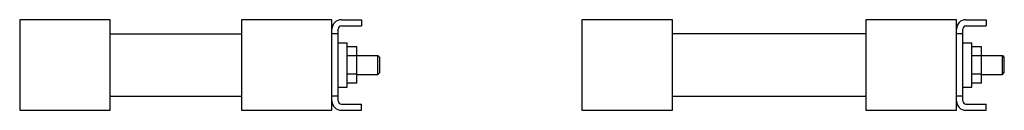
# Model space of a CAD drawing. Header units: millimetres. Extents: x 44 to 359, y 265 to 294.
import ezdxf

# ---------------------------------------------------------------- set-up
doc = ezdxf.new("R2010")
doc.units = ezdxf.units.MM
doc.header["$LTSCALE"] = 36.583247
doc.layers.get('0').update_dxf_attribs({"linetype": 'CONTINUOUS'})

msp = doc.modelspace()

# ---------------------------------------------------------------- linework, layer by layer
at = {"color": 7}
for p, q in [((43.51, 294.08), (43.51, 265.08)), ((72.51, 294.08), (43.51, 294.08)), ((72.51, 265.08), (72.51, 294.08)), ((114.51, 294.08), (114.51, 265.08)), ((143.51, 294.08), (114.51, 294.08)), ((143.51, 265.08), (143.51, 294.08)), ((146.51, 294.08), (153.01, 294.08)), ((153.01, 294.08), (153.01, 292.08)), ((223.51, 294.08), (223.51, 265.08)), ((252.51, 294.08), (223.51, 294.08)), ((252.51, 265.08), (252.51, 294.08)), ((343.51, 294.08), (314.51, 294.08)), ((314.51, 294.08), (314.51, 265.08)), ((343.51, 265.08), (343.51, 294.08)), ((346.51, 294.08), (353.01, 294.08)), ((353.01, 294.08), (353.01, 292.08)), ((145.51, 268.08), (145.51, 291.08)), ((146.51, 292.08), (153.01, 292.08)), ((345.51, 268.08), (345.51, 291.08)), ((346.51, 292.08), (353.01, 292.08)), ((72.51, 289.58), (114.51, 289.58)), ((145.51, 289.58), (143.51, 289.58)), ((314.51, 289.58), (252.51, 289.58)), ((345.51, 289.58), (343.51, 289.58)), ((145.51, 286.68), (148.42, 286.68)), ((148.42, 272.48), (148.42, 286.68)), ((151.51, 285.35), (148.42, 285.35)), ((151.51, 273.81), (151.51, 285.35)), ((345.51, 286.68), (348.42, 286.68)), ((348.42, 272.48), (348.42, 286.68)), ((351.51, 285.35), (348.42, 285.35)), ((351.51, 273.81), (351.51, 285.35)), ((151.51, 282.47), (148.42, 282.47)), ((151.51, 282.58), (158.2, 282.58)), ((158.2, 276.58), (158.2, 282.58)), ((158.2, 282.58), (158.81, 281.97)), ((158.81, 277.19), (158.81, 281.97)), ((351.51, 282.47), (348.42, 282.47)), ((351.51, 282.58), (358.2, 282.58)), ((358.2, 282.58), (358.81, 281.97)), ((358.2, 276.58), (358.2, 282.58)), ((358.81, 277.19), (358.81, 281.97)), ((151.51, 276.69), (148.42, 276.69)), ((151.51, 276.58), (158.2, 276.58)), ((158.2, 276.58), (158.81, 277.19)), ((351.51, 276.69), (348.42, 276.69)), ((351.51, 276.58), (358.2, 276.58)), ((358.2, 276.58), (358.81, 277.19)), ((145.51, 272.48), (148.42, 272.48)), ((151.51, 273.81), (148.42, 273.81)), ((345.51, 272.48), (348.42, 272.48)), ((351.51, 273.81), (348.42, 273.81)), ((72.51, 269.58), (114.51, 269.58)), ((145.51, 269.58), (143.51, 269.58)), ((252.51, 269.58), (314.51, 269.58)), ((345.51, 269.58), (343.51, 269.58)), ((43.51, 265.08), (72.51, 265.08)), ((114.51, 265.08), (143.51, 265.08)), ((146.51, 267.08), (153.01, 267.08)), ((146.51, 265.08), (153.01, 265.08)), ((153.01, 265.08), (153.01, 267.08)), ((223.51, 265.08), (252.51, 265.08)), ((314.51, 265.08), (343.51, 265.08)), ((346.51, 267.08), (353.01, 267.08)), ((346.51, 265.08), (353.01, 265.08)), ((353.01, 265.08), (353.01, 267.08))]:
    msp.add_line(p, q, dxfattribs=at)
for centre, radius, start, end in [((146.51, 291.08), 3, 90, 180), ((346.51, 291.08), 3, 90, 180), ((146.51, 291.08), 1, 90, 180), ((346.51, 291.08), 1, 90, 180), ((146.51, 268.08), 3, 180, 270), ((146.51, 268.08), 1, 180, 270), ((346.51, 268.08), 3, 180, 270), ((346.51, 268.08), 1, 180, 270)]:
    msp.add_arc(centre, radius, start, end, dxfattribs=at)

doc.saveas('drawing.dxf')
